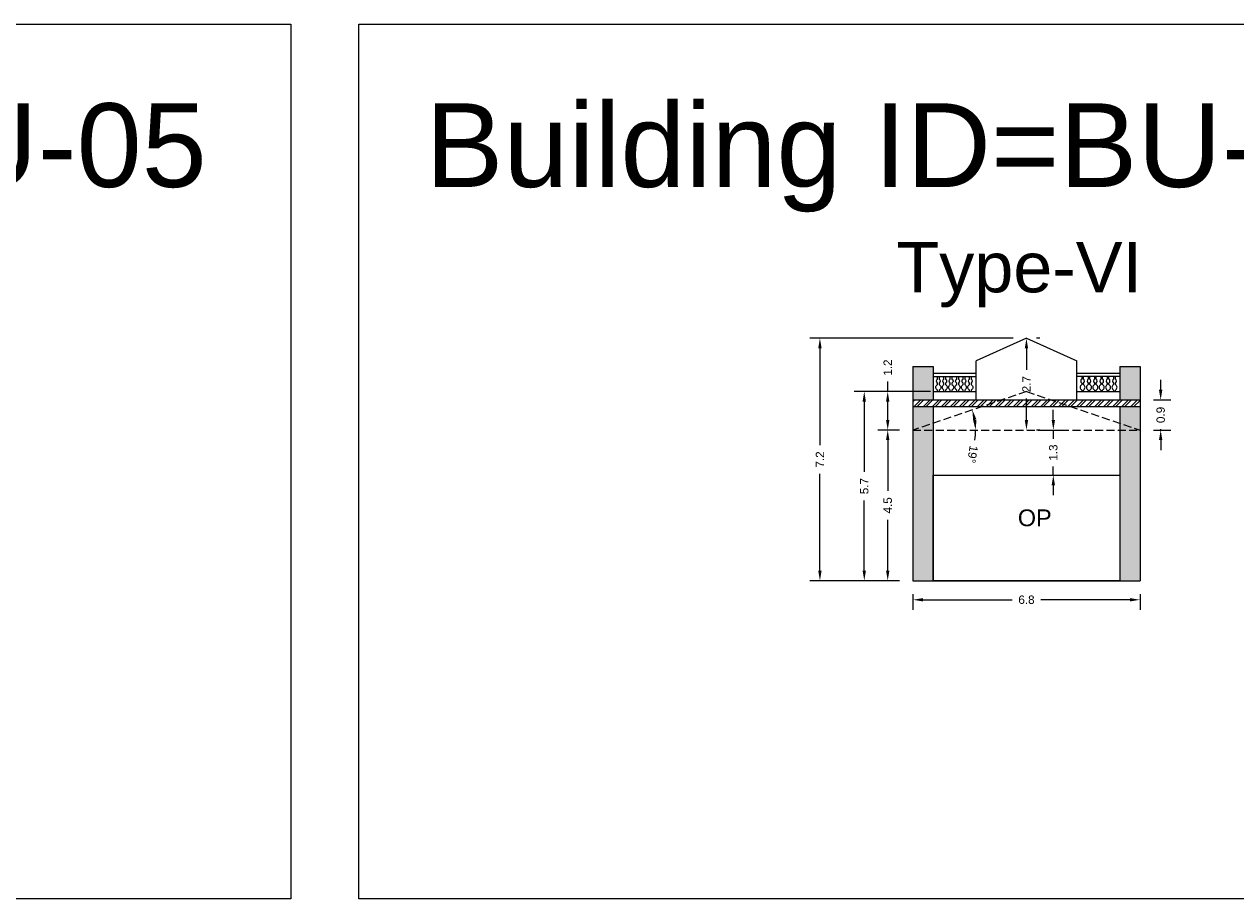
# Model space of a CAD drawing. Header units: metres. Extents: x 3416649 to 3417093, y -6712874 to -6712690.
# Tile 27 of 45: x 3416827 to 3416863, y -6712716 to -6712690. Entities that reach past the tile are written whole.
import ezdxf

# ---------------------------------------------------------------- set-up
doc = ezdxf.new("R2010")
doc.units = ezdxf.units.M
doc.linetypes.add('ACAD_ISO02W100', pattern=[15, 12, -3])
doc.layers.add('Dotted', color=7, linetype='ACAD_ISO02W100', plot=False)
doc.styles.get("Standard").update_dxf_attribs({"font": 'arial.ttf'})
doc.dimstyles.new('ISO-25', dxfattribs={"dimtxt": 0.25, "dimasz": 0.3, "dimexe": 0.3, "dimexo": 0.4, "dimgap": 0.2, "dimtad": 0, "dimdec": 1, "dimdsep": 46, "dimtxsty": 'Standard', "dimcen": 2.5, "dimadec": 0, "dimazin": 0, "dimtfac": 1, "dimtdec": 1, "dimtmove": 0, "dimatfit": 3, "dimfxl": 1, "dimarcsym": 0})

# ---------------------------------------------------------------- blocks, each defined once
blk = doc.blocks.new('*D43')
at = {"color": 0, "lineweight": -2, "transparency": 16777216}
for start, end in [(9.1893, 9.5493), (350.8107, 0)]:
    blk.add_arc((3416853.595, -6712702.199), 1.873, start, end, dxfattribs=at)
at = {"color": 0, "transparency": 16777216}
for points in [[(3416855.393, -6712701.901), (3416855.49, -6712701.876), (3416855.368, -6712701.598)], [(3416855.493, -6712701.896), (3416855.393, -6712701.904), (3416855.467, -6712702.199)]]:
    blk.add_solid(points, dxfattribs=at)
at = {"layer": 'Defpoints', "color": 0, "transparency": 16777216}
for p in [(3416856.985, -6712701.049), (3416855.423, -6712701.794), (3416853.595, -6712702.199), (3416853.595, -6712702.199), (3416860.375, -6712702.199)]:
    blk.add_point(p, dxfattribs=at)
at = {"color": 0, "transparency": 16777216, "insert": (3416855.374, -6712702.926), "char_height": 0.25, "attachment_point": 5, "rotation": 260.8107}
blk.add_mtext('19°', dxfattribs=at)
blk = doc.blocks.new('*D44')
at = {"color": 0, "lineweight": -2, "transparency": 16777216}
for p, q in [((3416853.195, -6712702.199), (3416852.543, -6712702.199)), ((3416852.843, -6712702.499), (3416852.843, -6712704.016)), ((3416852.843, -6712706.399), (3416852.843, -6712704.883)), ((3416853.195, -6712706.699), (3416852.543, -6712706.699))]:
    blk.add_line(p, q, dxfattribs=at)
at = {"color": 0, "transparency": 16777216}
for points in [[(3416852.793, -6712702.499), (3416852.893, -6712702.499), (3416852.843, -6712702.199)], [(3416852.793, -6712706.399), (3416852.893, -6712706.399), (3416852.843, -6712706.699)]]:
    blk.add_solid(points, dxfattribs=at)
at = {"layer": 'Defpoints', "color": 0, "transparency": 16777216}
for p in [(3416852.843, -6712702.199), (3416853.595, -6712702.199), (3416853.595, -6712706.699)]:
    blk.add_point(p, dxfattribs=at)
at = {"color": 0, "transparency": 16777216, "insert": (3416852.843, -6712704.449), "char_height": 0.25, "attachment_point": 5, "rotation": 90}
blk.add_mtext('4.5', dxfattribs=at)
blk = doc.blocks.new('*D45')
at = {"color": 0, "lineweight": -2, "transparency": 16777216}
for p, q in [((3416852.843, -6712701.049), (3416852.843, -6712700.749)), ((3416854.121, -6712701.049), (3416852.543, -6712701.049)), ((3416852.843, -6712701.899), (3416852.843, -6712701.349)), ((3416853.195, -6712702.199), (3416852.543, -6712702.199))]:
    blk.add_line(p, q, dxfattribs=at)
at = {"color": 0, "transparency": 16777216}
for points in [[(3416852.793, -6712701.349), (3416852.893, -6712701.349), (3416852.843, -6712701.049)], [(3416852.793, -6712701.899), (3416852.893, -6712701.899), (3416852.843, -6712702.199)]]:
    blk.add_solid(points, dxfattribs=at)
at = {"layer": 'Defpoints', "color": 0, "transparency": 16777216}
for p in [(3416852.843, -6712701.049), (3416854.521, -6712701.049), (3416853.595, -6712702.199)]:
    blk.add_point(p, dxfattribs=at)
at = {"color": 0, "transparency": 16777216, "insert": (3416852.843, -6712700.335), "char_height": 0.25, "attachment_point": 5, "rotation": 90}
blk.add_mtext('1.2', dxfattribs=at)
blk = doc.blocks.new('*D46')
at = {"color": 0, "lineweight": -2, "transparency": 16777216}
for p, q in [((3416856.985, -6712699.759), (3416856.985, -6712700.4)), ((3416857.385, -6712699.459), (3416857.285, -6712699.459)), ((3416856.985, -6712701.899), (3416856.985, -6712701.259)), ((3416857.385, -6712702.199), (3416857.285, -6712702.199))]:
    blk.add_line(p, q, dxfattribs=at)
at = {"color": 0, "transparency": 16777216}
for points in [[(3416856.935, -6712699.759), (3416857.035, -6712699.759), (3416856.985, -6712699.459)], [(3416856.935, -6712701.899), (3416857.035, -6712701.899), (3416856.985, -6712702.199)]]:
    blk.add_solid(points, dxfattribs=at)
at = {"layer": 'Defpoints', "color": 0, "transparency": 16777216}
for p in [(3416856.985, -6712699.459), (3416856.985, -6712702.199), (3416856.985, -6712702.199)]:
    blk.add_point(p, dxfattribs=at)
at = {"color": 0, "transparency": 16777216, "insert": (3416856.985, -6712700.829), "char_height": 0.25, "attachment_point": 5, "rotation": 90}
blk.add_mtext('2.7', dxfattribs=at)
blk = doc.blocks.new('*D47')
at = {"color": 0, "lineweight": -2, "transparency": 16777216}
for p, q in [((3416853.595, -6712707.099), (3416853.595, -6712707.568)), ((3416853.895, -6712707.268), (3416856.556, -6712707.268)), ((3416860.075, -6712707.268), (3416857.413, -6712707.268)), ((3416860.375, -6712707.099), (3416860.375, -6712707.568))]:
    blk.add_line(p, q, dxfattribs=at)
at = {"color": 0, "transparency": 16777216}
for points in [[(3416853.895, -6712707.218), (3416853.895, -6712707.318), (3416853.595, -6712707.268)], [(3416860.075, -6712707.218), (3416860.075, -6712707.318), (3416860.375, -6712707.268)]]:
    blk.add_solid(points, dxfattribs=at)
at = {"layer": 'Defpoints', "color": 0, "transparency": 16777216}
for p in [(3416853.595, -6712706.699), (3416860.375, -6712706.699), (3416860.375, -6712707.268)]:
    blk.add_point(p, dxfattribs=at)
at = {"color": 0, "transparency": 16777216, "insert": (3416856.985, -6712707.268), "char_height": 0.25, "attachment_point": 5}
blk.add_mtext('6.8', dxfattribs=at)
blk = doc.blocks.new('*D48')
at = {"color": 0, "lineweight": -2, "transparency": 16777216}
for p, q in [((3416853.931, -6712701.049), (3416851.843, -6712701.049)), ((3416852.143, -6712701.349), (3416852.143, -6712703.447)), ((3416852.143, -6712706.399), (3416852.143, -6712704.302)), ((3416853.195, -6712706.699), (3416851.843, -6712706.699))]:
    blk.add_line(p, q, dxfattribs=at)
at = {"color": 0, "transparency": 16777216}
for points in [[(3416852.093, -6712701.349), (3416852.193, -6712701.349), (3416852.143, -6712701.049)], [(3416852.093, -6712706.399), (3416852.193, -6712706.399), (3416852.143, -6712706.699)]]:
    blk.add_solid(points, dxfattribs=at)
at = {"layer": 'Defpoints', "color": 0, "transparency": 16777216}
for p in [(3416852.143, -6712701.049), (3416854.331, -6712701.049), (3416853.595, -6712706.699)]:
    blk.add_point(p, dxfattribs=at)
at = {"color": 0, "transparency": 16777216, "insert": (3416852.143, -6712703.874), "char_height": 0.25, "attachment_point": 5, "rotation": 90}
blk.add_mtext('5.7', dxfattribs=at)
blk = doc.blocks.new('*D49')
at = {"color": 0, "lineweight": -2, "transparency": 16777216}
for p, q in [((3416856.585, -6712699.459), (3416850.519, -6712699.459)), ((3416850.819, -6712699.759), (3416850.819, -6712702.654)), ((3416850.819, -6712706.399), (3416850.819, -6712703.505)), ((3416853.195, -6712706.699), (3416850.519, -6712706.699))]:
    blk.add_line(p, q, dxfattribs=at)
at = {"color": 0, "transparency": 16777216}
for points in [[(3416850.769, -6712699.759), (3416850.869, -6712699.759), (3416850.819, -6712699.459)], [(3416850.769, -6712706.399), (3416850.869, -6712706.399), (3416850.819, -6712706.699)]]:
    blk.add_solid(points, dxfattribs=at)
at = {"layer": 'Defpoints', "color": 0, "transparency": 16777216}
for p in [(3416850.819, -6712699.459), (3416856.985, -6712699.459), (3416853.595, -6712706.699)]:
    blk.add_point(p, dxfattribs=at)
at = {"color": 0, "transparency": 16777216, "insert": (3416850.819, -6712703.079), "char_height": 0.25, "attachment_point": 5, "rotation": 90}
blk.add_mtext('7.2', dxfattribs=at)
blk = doc.blocks.new('*D50')
at = {"color": 0, "lineweight": -2, "transparency": 16777216}
for p, q in [((3416857.787, -6712701.899), (3416857.787, -6712701.599)), ((3416857.385, -6712702.199), (3416858.087, -6712702.199)), ((3416857.787, -6712702.199), (3416857.787, -6712702.459)), ((3416857.787, -6712703.549), (3416857.787, -6712703.29)), ((3416857.385, -6712703.549), (3416858.087, -6712703.549)), ((3416857.787, -6712703.849), (3416857.787, -6712704.149))]:
    blk.add_line(p, q, dxfattribs=at)
at = {"color": 0, "transparency": 16777216}
for points in [[(3416857.737, -6712701.899), (3416857.837, -6712701.899), (3416857.787, -6712702.199)], [(3416857.737, -6712703.849), (3416857.837, -6712703.849), (3416857.787, -6712703.549)]]:
    blk.add_solid(points, dxfattribs=at)
at = {"layer": 'Defpoints', "color": 0, "transparency": 16777216}
for p in [(3416856.985, -6712702.199), (3416857.787, -6712702.199), (3416856.985, -6712703.549)]:
    blk.add_point(p, dxfattribs=at)
at = {"color": 0, "transparency": 16777216, "insert": (3416857.787, -6712702.874), "char_height": 0.25, "attachment_point": 5, "rotation": 90}
blk.add_mtext('1.3', dxfattribs=at)
blk = doc.blocks.new('*D51')
at = {"color": 0, "lineweight": -2, "transparency": 16777216}
for p, q in [((3416860.992, -6712700.999), (3416860.992, -6712700.699)), ((3416860.775, -6712701.299), (3416861.292, -6712701.299)), ((3416860.992, -6712701.299), (3416860.992, -6712701.322)), ((3416860.775, -6712702.199), (3416861.292, -6712702.199)), ((3416860.992, -6712702.199), (3416860.992, -6712702.177)), ((3416860.992, -6712702.499), (3416860.992, -6712702.799))]:
    blk.add_line(p, q, dxfattribs=at)
at = {"color": 0, "transparency": 16777216}
for points in [[(3416860.942, -6712700.999), (3416861.042, -6712700.999), (3416860.992, -6712701.299)], [(3416860.942, -6712702.499), (3416861.042, -6712702.499), (3416860.992, -6712702.199)]]:
    blk.add_solid(points, dxfattribs=at)
at = {"layer": 'Defpoints', "color": 0, "transparency": 16777216}
for p in [(3416860.375, -6712701.299), (3416860.992, -6712701.299), (3416860.375, -6712702.199)]:
    blk.add_point(p, dxfattribs=at)
at = {"color": 0, "transparency": 16777216, "insert": (3416860.992, -6712701.749), "char_height": 0.25, "attachment_point": 5, "rotation": 90}
blk.add_mtext('0.9', dxfattribs=at)

msp = doc.modelspace()

# ---------------------------------------------------------------- hatches: boundary and pattern name
h = msp.add_hatch(color=256)
h.dxf.hatch_style = 1
h.paths.add_polyline_path([(3416854.195, -6712701.499), (3416853.595, -6712701.499), (3416853.595, -6712702.199), (3416854.195, -6712701.996)])
h.paths.add_polyline_path([(3416854.195, -6712700.299), (3416853.595, -6712700.299), (3416853.595, -6712701.299), (3416854.195, -6712701.299)])
h.paths.add_polyline_path([(3416854.195, -6712701.996), (3416853.595, -6712702.199), (3416854.195, -6712702.199)], flags=17)
h.paths.add_polyline_path([(3416854.195, -6712702.199), (3416853.595, -6712702.199), (3416853.595, -6712706.699), (3416854.195, -6712706.699)])
h = msp.add_hatch(color=256)
h.dxf.hatch_style = 1
h.paths.add_polyline_path([(3416859.775, -6712701.499), (3416860.375, -6712701.499), (3416860.375, -6712702.199), (3416859.775, -6712701.996)])
h.paths.add_polyline_path([(3416859.775, -6712700.299), (3416860.375, -6712700.299), (3416860.375, -6712701.299), (3416859.775, -6712701.299)])
h.paths.add_polyline_path([(3416859.775, -6712701.996), (3416860.375, -6712702.199), (3416859.775, -6712702.199)], flags=17)
h.paths.add_polyline_path([(3416859.775, -6712702.199), (3416860.375, -6712702.199), (3416860.375, -6712706.699), (3416859.775, -6712706.699)])
h = msp.add_hatch()
h.set_pattern_fill('ANSI32', color=256, scale=0.02)
h.set_pattern_definition([(45, (0, 0), (-0.134703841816, 0.134703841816), []), (45, (0.0898, 0), (-0.134703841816, 0.134703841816), [])])
h.paths.add_polyline_path([(3416860.375, -6712701.299), (3416853.595, -6712701.299), (3416853.595, -6712701.499), (3416860.375, -6712701.499)])

# ---------------------------------------------------------------- linework, layer by layer
for points in [[(3416801.699, -6712690.082), (3416835.023, -6712690.082), (3416835.023, -6712716.196), (3416801.699, -6712716.196)], [(3416837.05, -6712690.082), (3416868.65, -6712690.082), (3416868.65, -6712716.196), (3416837.05, -6712716.196)], [(3416854.195, -6712703.549), (3416859.775, -6712703.549), (3416859.775, -6712706.699), (3416854.195, -6712706.699)]]:
    msp.add_lwpolyline(points, close=True)
for points in [[(3416856.985, -6712699.459), (3416855.485, -6712700.129)], [(3416856.985, -6712699.459), (3416858.485, -6712700.129)], [(3416855.485, -6712701.299), (3416855.485, -6712700.129)], [(3416858.485, -6712701.299), (3416858.485, -6712700.129)], [(3416853.595, -6712700.299), (3416853.595, -6712706.699)], [(3416853.595, -6712700.299), (3416854.195, -6712700.299)], [(3416854.195, -6712700.299), (3416854.195, -6712701.299)], [(3416854.195, -6712700.499), (3416855.485, -6712700.499)], [(3416858.485, -6712700.499), (3416859.775, -6712700.499)], [(3416859.775, -6712700.299), (3416859.775, -6712701.299)], [(3416859.775, -6712700.299), (3416860.375, -6712700.299)], [(3416860.375, -6712700.299), (3416860.375, -6712706.699)], [(3416854.195, -6712700.599), (3416855.485, -6712700.599)], [(3416859.775, -6712700.599), (3416858.485, -6712700.599)], [(3416854.195, -6712701.049), (3416855.485, -6712701.049)], [(3416854.381, -6712701.008), (3416854.381, -6712701.049)], [(3416854.572, -6712701.008), (3416854.572, -6712701.049)], [(3416854.762, -6712701.008), (3416854.762, -6712701.049)], [(3416854.953, -6712701.008), (3416854.953, -6712701.049)], [(3416855.143, -6712701.008), (3416855.143, -6712701.049)], [(3416855.334, -6712701.008), (3416855.334, -6712701.049)], [(3416858.485, -6712701.049), (3416859.775, -6712701.049)], [(3416858.636, -6712701.008), (3416858.636, -6712701.049)], [(3416858.826, -6712701.008), (3416858.826, -6712701.049)], [(3416859.017, -6712701.008), (3416859.017, -6712701.049)], [(3416859.207, -6712701.008), (3416859.207, -6712701.049)], [(3416859.398, -6712701.008), (3416859.398, -6712701.049)], [(3416859.588, -6712701.008), (3416859.588, -6712701.049)], [(3416853.595, -6712701.299), (3416860.375, -6712701.299)], [(3416853.595, -6712701.499), (3416860.375, -6712701.499)], [(3416854.195, -6712701.499), (3416854.195, -6712706.699)], [(3416859.775, -6712701.499), (3416859.775, -6712706.699)], [(3416854.195, -6712703.549), (3416859.775, -6712703.549)], [(3416853.595, -6712706.699), (3416860.375, -6712706.699)]]:
    msp.add_lwpolyline(points)
for points in [[(3416854.331, -6712701.049), (3416854.331, -6712701.008, -0.59952), (3416854.331, -6712700.84), (3416854.331, -6712700.798, -0.504557), (3416854.331, -6712700.676), (3416854.331, -6712700.599)], [(3416854.381, -6712700.599), (3416854.381, -6712700.676, -0.504557), (3416854.381, -6712700.798), (3416854.381, -6712700.84, -0.59952), (3416854.381, -6712701.008)], [(3416854.521, -6712701.049), (3416854.521, -6712701.008, -0.59952), (3416854.521, -6712700.84), (3416854.521, -6712700.798, -0.504557), (3416854.521, -6712700.676), (3416854.521, -6712700.599)], [(3416854.572, -6712700.599), (3416854.572, -6712700.676, -0.504557), (3416854.572, -6712700.798), (3416854.572, -6712700.84, -0.59952), (3416854.572, -6712701.008)], [(3416854.712, -6712701.049), (3416854.712, -6712701.008, -0.59952), (3416854.712, -6712700.84), (3416854.712, -6712700.798, -0.504557), (3416854.712, -6712700.676), (3416854.712, -6712700.599)], [(3416854.762, -6712700.599), (3416854.762, -6712700.676, -0.504557), (3416854.762, -6712700.798), (3416854.762, -6712700.84, -0.59952), (3416854.762, -6712701.008)], [(3416854.902, -6712701.049), (3416854.902, -6712701.008, -0.59952), (3416854.902, -6712700.84), (3416854.902, -6712700.798, -0.504557), (3416854.902, -6712700.676), (3416854.902, -6712700.599)], [(3416854.953, -6712700.599), (3416854.953, -6712700.676, -0.504557), (3416854.953, -6712700.798), (3416854.953, -6712700.84, -0.59952), (3416854.953, -6712701.008)], [(3416855.093, -6712701.049), (3416855.093, -6712701.008, -0.59952), (3416855.093, -6712700.84), (3416855.093, -6712700.798, -0.504557), (3416855.093, -6712700.676), (3416855.093, -6712700.599)], [(3416855.143, -6712700.599), (3416855.143, -6712700.676, -0.504557), (3416855.143, -6712700.798), (3416855.143, -6712700.84, -0.59952), (3416855.143, -6712701.008)], [(3416855.283, -6712701.049), (3416855.283, -6712701.008, -0.59952), (3416855.283, -6712700.84), (3416855.283, -6712700.798, -0.504557), (3416855.283, -6712700.676), (3416855.283, -6712700.599)], [(3416855.334, -6712700.599), (3416855.334, -6712700.676, -0.504557), (3416855.334, -6712700.798), (3416855.334, -6712700.84, -0.59952), (3416855.334, -6712701.008)], [(3416858.636, -6712700.599), (3416858.636, -6712700.676, 0.504557), (3416858.636, -6712700.798), (3416858.636, -6712700.84, 0.59952), (3416858.636, -6712701.008)], [(3416858.686, -6712701.049), (3416858.686, -6712701.008, 0.59952), (3416858.686, -6712700.84), (3416858.686, -6712700.798, 0.504557), (3416858.686, -6712700.676), (3416858.686, -6712700.599)], [(3416858.826, -6712700.599), (3416858.826, -6712700.676, 0.504557), (3416858.826, -6712700.798), (3416858.826, -6712700.84, 0.59952), (3416858.826, -6712701.008)], [(3416858.877, -6712701.049), (3416858.877, -6712701.008, 0.59952), (3416858.877, -6712700.84), (3416858.877, -6712700.798, 0.504557), (3416858.877, -6712700.676), (3416858.877, -6712700.599)], [(3416859.017, -6712700.599), (3416859.017, -6712700.676, 0.504557), (3416859.017, -6712700.798), (3416859.017, -6712700.84, 0.59952), (3416859.017, -6712701.008)], [(3416859.067, -6712701.049), (3416859.067, -6712701.008, 0.59952), (3416859.067, -6712700.84), (3416859.067, -6712700.798, 0.504557), (3416859.067, -6712700.676), (3416859.067, -6712700.599)], [(3416859.207, -6712700.599), (3416859.207, -6712700.676, 0.504557), (3416859.207, -6712700.798), (3416859.207, -6712700.84, 0.59952), (3416859.207, -6712701.008)], [(3416859.258, -6712701.049), (3416859.258, -6712701.008, 0.59952), (3416859.258, -6712700.84), (3416859.258, -6712700.798, 0.504557), (3416859.258, -6712700.676), (3416859.258, -6712700.599)], [(3416859.398, -6712700.599), (3416859.398, -6712700.676, 0.504557), (3416859.398, -6712700.798), (3416859.398, -6712700.84, 0.59952), (3416859.398, -6712701.008)], [(3416859.448, -6712701.049), (3416859.448, -6712701.008, 0.59952), (3416859.448, -6712700.84), (3416859.448, -6712700.798, 0.504557), (3416859.448, -6712700.676), (3416859.448, -6712700.599)], [(3416859.588, -6712700.599), (3416859.588, -6712700.676, 0.504557), (3416859.588, -6712700.798), (3416859.588, -6712700.84, 0.59952), (3416859.588, -6712701.008)], [(3416859.639, -6712701.049), (3416859.639, -6712701.008, 0.59952), (3416859.639, -6712700.84), (3416859.639, -6712700.798, 0.504557), (3416859.639, -6712700.676), (3416859.639, -6712700.599)]]:
    msp.add_lwpolyline(points, format="xyb")
at = {"layer": 'Dotted', "ltscale": 0.02}
for points in [[(3416856.985, -6712701.049), (3416853.595, -6712702.199)], [(3416856.985, -6712701.049), (3416860.375, -6712702.199)], [(3416853.595, -6712702.199), (3416860.375, -6712702.199)]]:
    msp.add_lwpolyline(points, dxfattribs=at)

# ---------------------------------------------------------------- texts
at = {"attachment_point": 1}
for s, width, heights, insert, char_height in [('Building ID=BU-05', 67.86454, [0.517], (3416803.688, -6712692.443), 2.5), ('Building ID=BU-06', 67.86454, [0.517], (3416839.039, -6712692.443), 2.5), ('Type-VI', 9.99112, [0.517], (3416853.1, -6712696.587), 1.5), ('OP', 1.17554, [0], (3416856.728, -6712704.571), 0.5)]:
    msp.add_mtext_dynamic_manual_height_columns(s, width=width, gutter_width=12.5, heights=heights, dxfattribs=dict(at, insert=insert, char_height=char_height))

# ---------------------------------------------------------------- dimensions: what is measured, and where the dimension line sits
for base, p1, p2, picture, middle in [((3416850.819, -6712699.459), (3416853.595, -6712706.699), (3416856.985, -6712699.459), '*D49', (3416850.819, -6712703.079)), ((3416856.985, -6712702.199), (3416856.985, -6712699.459), (3416856.985, -6712702.199), '*D46', (3416856.985, -6712700.829)), ((3416852.842867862, -6712701.04935367), (3416853.594764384, -6712702.199353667), (3416854.5212911, -6712701.049353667), '*D45', (3416852.84286786, -6712700.334824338)), ((3416860.992, -6712701.299), (3416860.375, -6712702.199), (3416860.375, -6712701.299), '*D51', (3416860.992, -6712701.749)), ((3416852.143294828, -6712701.04935367), (3416853.594764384, -6712706.699353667), (3416854.330775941, -6712701.049353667), '*D48', (3416852.143294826, -6712703.87435367)), ((3416852.843, -6712702.199), (3416853.595, -6712706.699), (3416853.595, -6712702.199), '*D44', (3416852.843, -6712704.449))]:
    dim = msp.add_linear_dim(base=base, p1=p1, p2=p2, angle=90, dimstyle='ISO-25')
    dim.commit()
    dim.dimension.update_dxf_attribs({"geometry": picture, "text_midpoint": middle})
dim = msp.add_angular_dim_2l(base=(3416855.423, -6712701.794), line1=((3416853.595, -6712702.199), (3416860.375, -6712702.199)), line2=((3416856.985, -6712701.049), (3416853.595, -6712702.199)), dimstyle='ISO-25')
dim.commit()
dim.dimension.update_dxf_attribs({"geometry": '*D43', "text_midpoint": (3416855.374, -6712702.926)})
dim = msp.add_linear_dim(base=(3416857.787309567, -6712702.199353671), p1=(3416856.984764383, -6712703.549353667), p2=(3416856.984764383, -6712702.199353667), angle=90, dimstyle='ISO-25')
dim.commit()
dim.dimension.update_dxf_attribs({"geometry": '*D50', "text_midpoint": (3416857.787309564, -6712702.874353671), "dimtype": 160})
dim = msp.add_linear_dim(base=(3416860.375, -6712707.268), p1=(3416853.595, -6712706.699), p2=(3416860.375, -6712706.699), dimstyle='ISO-25')
dim.commit()
dim.dimension.update_dxf_attribs({"geometry": '*D47', "text_midpoint": (3416856.985, -6712707.268)})

doc.saveas('drawing.dxf')
